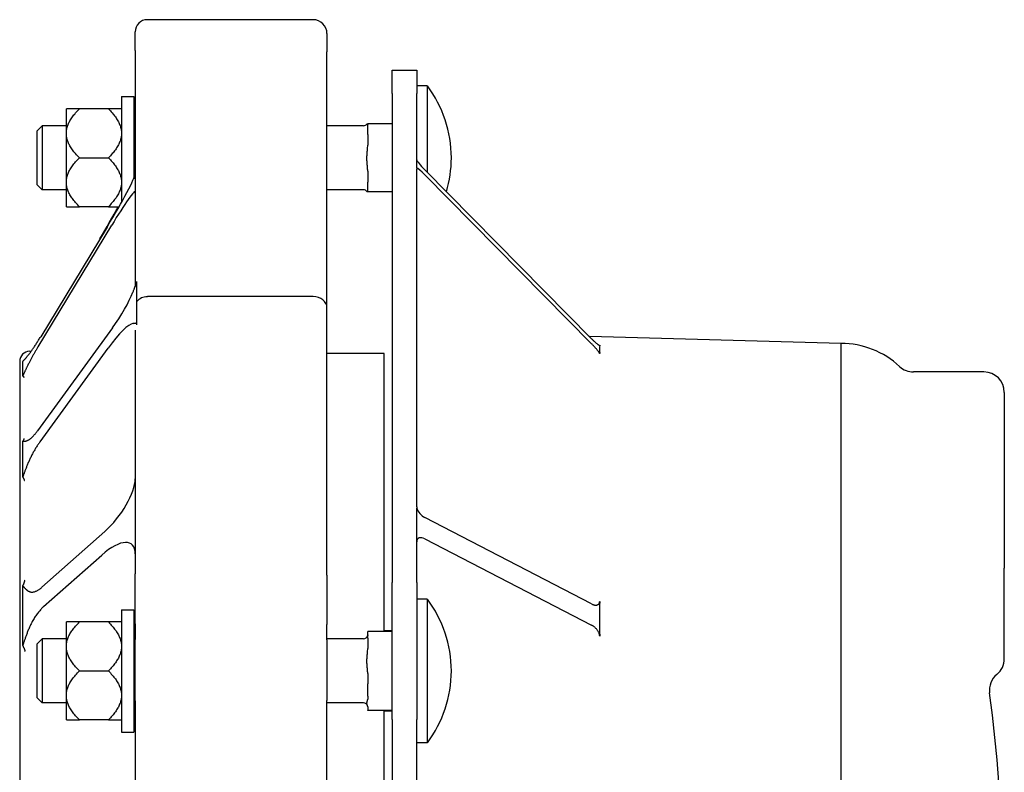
# Model space of a CAD drawing. Header units: millimetres. Extents: x -20 to 4412, y 58 to 1156.
# Tile 6 of 7: x 449 to 690, y 971 to 1156. Entities that reach past the tile are written whole.
import ezdxf

# ---------------------------------------------------------------- set-up
doc = ezdxf.new("R2010")
doc.units = ezdxf.units.MM
doc.layers.add('DETAIL', color=2, linetype='Continuous')

msp = doc.modelspace()

# ---------------------------------------------------------------- linework, layer by layer
at = {"layer": 'DETAIL'}
for p, q in [((520.78, 1155.58), (480.18, 1155.58)), ((477.18, 1148.03), (477.18, 1152.58)), ((524.18, 1152.18), (524.18, 1147.71)), ((477.18, 1148.03), (477.18, 1090.22)), ((524.18, 1084.94), (524.18, 1147.71)), ((540.16, 1137.5), (540.16, 1143.23)), ((540.16, 1143.23), (546.16, 1143.23)), ((546.16, 1143.23), (546.16, 1137.5)), ((548.77, 1139.33), (546.16, 1139.33)), ((548.77, 1139.33), (548.77, 1118.16)), ((473.81, 1136.73), (473.81, 1110.78)), ((473.81, 1136.73), (476.81, 1136.73)), ((476.81, 1136.73), (476.81, 1116.59)), ((540.16, 1137.5), (540.16, 1017.61)), ((546.16, 1119.25), (546.16, 1137.5)), ((463.51, 1133.72), (460.31, 1133.72)), ((460.31, 1128.1), (460.31, 1133.72)), ((470.61, 1133.72), (463.51, 1133.72)), ((473.81, 1133.72), (470.61, 1133.72)), ((453.16, 1128.36), (454.38, 1129.58)), ((454.38, 1129.58), (454.38, 1113.88)), ((460.31, 1129.58), (454.38, 1129.58)), ((477.18, 1129.58), (476.81, 1129.58)), ((533.16, 1129.58), (524.18, 1129.58)), ((534.16, 1130.05), (534.16, 1130.02)), ((534.16, 1130.05), (534.16, 1130.05)), ((540.16, 1130.05), (534.16, 1130.05)), ((534.16, 1129.93), (534.16, 1129.9)), ((534.16, 1127.47), (534.16, 1129.9)), ((453.16, 1115.1), (453.16, 1128.36)), ((460.31, 1127.34), (460.31, 1128.1)), ((460.31, 1116.11), (460.31, 1127.34)), ((534.16, 1127.47), (534.16, 1124.82)), ((463.51, 1121.73), (470.61, 1121.73)), ((534.16, 1118.42), (534.16, 1115.77)), ((546.2, 1119.18), (546.16, 1119.25)), ((546.16, 1036.19), (546.16, 1118.92)), ((589.03, 1077.38), (548.16, 1118.78)), ((548.16, 1117.53), (589.03, 1076.13)), ((453.16, 1115.1), (454.38, 1113.88)), ((460.31, 1115.35), (460.31, 1116.11)), ((460.31, 1109.73), (460.31, 1115.35)), ((534.16, 1113.4), (534.16, 1115.77)), ((460.31, 1113.88), (454.38, 1113.88)), ((533.16, 1113.88), (524.18, 1113.88)), ((540.16, 1113.4), (534.16, 1113.4)), ((460.31, 1109.73), (463.51, 1109.73)), ((470.61, 1109.73), (463.51, 1109.73)), ((470.61, 1109.73), (473.22, 1109.73)), ((453.37, 1075.41), (471.43, 1105.22)), ((470.29, 1104.74), (454.02, 1077.88)), ((477.59, 1091.02), (477.59, 1091.4)), ((477.59, 1086.5), (477.59, 1091.02)), ((477.18, 1090.25), (477.18, 1090.25)), ((477.59, 1081.45), (477.59, 1086.5)), ((520.78, 1087.69), (480.18, 1087.69)), ((524.18, 1019.42), (524.18, 1084.94)), ((477.59, 1080.76), (477.59, 1081.45)), ((471.6, 1080.02), (453.27, 1054.84)), ((477.18, 1079.5), (477.18, 1019.74)), ((650.16, 1076.23), (588.5, 1077.92)), ((650.16, 806.81), (650.16, 1076.23)), ((451.3, 1074.36), (451.75, 1074.39)), ((453.86, 1052.13), (470.57, 1075.08)), ((538.18, 1073.73), (524.18, 1073.73)), ((538.18, 1005.66), (538.18, 1073.73)), ((448.88, 1071.8), (448.88, 807.65)), ((449.61, 1069.91), (449.61, 1071.78)), ((449.61, 1068.22), (449.61, 1069.91)), ((685.16, 1069.23), (667.91, 1069.23)), ((690.16, 1064.23), (690.16, 1021.15)), ((449.61, 1048.06), (449.61, 1052.24)), ((449.61, 1043.46), (449.61, 1048.06)), ((546.2, 1035.92), (546.16, 1035.86)), ((546.16, 1017.61), (546.16, 1035.86)), ((589.03, 1012.37), (548.16, 1033.53)), ((469.74, 1030.13), (454.33, 1016.46)), ((548.16, 1028.34), (589.03, 1007.17)), ((454.74, 1011.71), (469.01, 1024.37)), ((690.16, 999.04), (690.16, 1021.15)), ((477.18, 1007.47), (477.18, 1019.74)), ((524.18, 1019.42), (524.18, 1007.35)), ((449.61, 1009.71), (449.61, 1016.87)), ((540.16, 984.07), (540.16, 1017.61)), ((546.16, 1017.61), (546.16, 984.07)), ((548.77, 1013.57), (546.16, 1013.57)), ((548.77, 1013.57), (548.77, 978.37)), ((473.81, 1010.97), (473.81, 980.97)), ((473.81, 1010.97), (476.81, 1010.97)), ((476.81, 1010.97), (476.81, 980.97)), ((449.61, 1002.15), (449.61, 1009.71)), ((463.51, 1007.96), (460.31, 1007.96)), ((460.31, 1002.34), (460.31, 1007.96)), ((470.61, 1007.96), (463.51, 1007.96)), ((473.81, 1007.96), (470.61, 1007.96)), ((477.18, 1007.47), (477.18, 1003.67)), ((524.18, 1003.54), (524.18, 1007.35)), ((453.16, 1002.6), (454.38, 1003.82)), ((454.38, 1003.82), (454.38, 988.12)), ((460.31, 1003.82), (454.38, 1003.82)), ((477.18, 1003.82), (476.81, 1003.82)), ((533.16, 1003.82), (524.18, 1003.82)), ((534.16, 1003.96), (534.16, 1005.66)), ((540.16, 1005.66), (534.16, 1005.66)), ((534.16, 1003.96), (534.16, 1001.43)), ((540.16, 1005.81), (538.18, 1005.81)), ((453.16, 989.34), (453.16, 1002.6)), ((460.31, 1001.58), (460.31, 1002.34)), ((460.31, 990.35), (460.31, 1001.58)), ((477.18, 988.59), (477.18, 1003.67)), ((524.18, 1003.54), (524.18, 988.71)), ((463.51, 995.97), (470.61, 995.97)), ((534.16, 995.29), (534.16, 992.76)), ((534.16, 989.77), (534.16, 992.76)), ((453.16, 989.34), (454.38, 988.12)), ((460.31, 989.59), (460.31, 990.35)), ((460.31, 983.97), (460.31, 989.59)), ((534.16, 989.77), (534.16, 989)), ((460.31, 988.12), (454.38, 988.12)), ((477.18, 988.12), (476.81, 988.12)), ((477.18, 988.59), (477.18, 893.25)), ((524.18, 884.33), (524.18, 988.71)), ((533.16, 988.12), (524.18, 988.12)), ((534.16, 987.14), (534.16, 986.37)), ((534.16, 986.27), (534.16, 986.37)), ((540.16, 986.27), (534.16, 986.27)), ((538.18, 805.73), (538.18, 986.27)), ((540.16, 986.13), (538.18, 986.13)), ((460.31, 983.97), (463.51, 983.97)), ((470.61, 983.97), (463.51, 983.97)), ((470.61, 983.97), (473.81, 983.97)), ((540.16, 984.07), (540.16, 790.09)), ((546.16, 954.54), (546.16, 984.07)), ((473.81, 980.97), (476.81, 980.97)), ((548.77, 978.37), (546.16, 978.37))]:
    msp.add_line(p, q, dxfattribs=at)
at = {"layer": 'DETAIL', "flags": 128}
for points in [[(460.31, 1128.1), (460.33, 1128.33), (460.36, 1128.55), (460.4, 1128.77), (460.45, 1129), (460.51, 1129.22), (460.58, 1129.45), (460.66, 1129.67), (460.74, 1129.9), (460.84, 1130.12), (460.95, 1130.35), (461.07, 1130.58), (461.19, 1130.81), (461.33, 1131.04), (461.47, 1131.27), (461.63, 1131.51), (461.8, 1131.74), (461.97, 1131.98), (462.16, 1132.22), (462.36, 1132.46), (462.56, 1132.71), (462.78, 1132.96), (463.01, 1133.21), (463.25, 1133.46), (463.51, 1133.72)], [(470.61, 1133.72), (470.86, 1133.46), (471.1, 1133.21), (471.33, 1132.96), (471.55, 1132.71), (471.76, 1132.46), (471.96, 1132.22), (472.14, 1131.98), (472.32, 1131.74), (472.49, 1131.51), (472.64, 1131.27), (472.79, 1131.04), (472.92, 1130.81), (473.05, 1130.58), (473.17, 1130.35), (473.27, 1130.12), (473.37, 1129.9), (473.46, 1129.67), (473.54, 1129.45), (473.61, 1129.22), (473.67, 1129), (473.72, 1128.77), (473.76, 1128.55), (473.79, 1128.33), (473.81, 1128.1)], [(534.16, 1129.93), (534.15, 1129.94), (534.14, 1129.94), (534.12, 1129.94), (534.1, 1129.95), (534.08, 1129.95), (534.06, 1129.95), (534.03, 1129.96), (534.01, 1129.96), (533.99, 1129.96), (533.97, 1129.97), (533.96, 1129.97), (533.96, 1129.97), (533.96, 1129.98), (533.97, 1129.98), (533.99, 1129.98), (534.01, 1129.99), (534.03, 1129.99), (534.06, 1130), (534.08, 1130), (534.1, 1130), (534.12, 1130.01), (534.14, 1130.01), (534.15, 1130.01), (534.16, 1130.02)], [(463.51, 1121.73), (463.25, 1121.98), (463.01, 1122.24), (462.78, 1122.49), (462.56, 1122.74), (462.36, 1122.98), (462.16, 1123.22), (461.97, 1123.46), (461.8, 1123.7), (461.63, 1123.94), (461.47, 1124.17), (461.33, 1124.4), (461.19, 1124.64), (461.07, 1124.87), (460.95, 1125.09), (460.84, 1125.32), (460.74, 1125.55), (460.66, 1125.77), (460.58, 1126), (460.51, 1126.22), (460.45, 1126.45), (460.4, 1126.67), (460.36, 1126.89), (460.33, 1127.12), (460.31, 1127.34)], [(473.81, 1127.34), (473.79, 1127.12), (473.76, 1126.89), (473.72, 1126.67), (473.67, 1126.45), (473.61, 1126.22), (473.54, 1126), (473.46, 1125.77), (473.37, 1125.55), (473.27, 1125.32), (473.17, 1125.09), (473.05, 1124.87), (472.92, 1124.64), (472.79, 1124.4), (472.64, 1124.17), (472.49, 1123.94), (472.32, 1123.7), (472.14, 1123.46), (471.96, 1123.22), (471.76, 1122.98), (471.55, 1122.74), (471.33, 1122.49), (471.1, 1122.24), (470.86, 1121.98), (470.61, 1121.73)], [(534.16, 1118.42), (534.15, 1118.68), (534.14, 1118.95), (534.12, 1119.22), (534.1, 1119.48), (534.08, 1119.74), (534.06, 1120), (534.03, 1120.28), (534.01, 1120.55), (533.99, 1120.83), (533.97, 1121.1), (533.96, 1121.36), (533.96, 1121.62), (533.96, 1121.87), (533.97, 1122.14), (533.99, 1122.41), (534.01, 1122.69), (534.03, 1122.96), (534.06, 1123.23), (534.08, 1123.5), (534.1, 1123.76), (534.12, 1124.01), (534.14, 1124.29), (534.15, 1124.56), (534.16, 1124.82)], [(460.31, 1116.11), (460.33, 1116.33), (460.36, 1116.56), (460.4, 1116.78), (460.45, 1117), (460.51, 1117.23), (460.58, 1117.45), (460.66, 1117.68), (460.74, 1117.9), (460.84, 1118.13), (460.95, 1118.36), (461.07, 1118.59), (461.19, 1118.81), (461.33, 1119.05), (461.47, 1119.28), (461.63, 1119.51), (461.8, 1119.75), (461.97, 1119.99), (462.16, 1120.23), (462.36, 1120.47), (462.56, 1120.72), (462.78, 1120.96), (463.01, 1121.21), (463.25, 1121.47), (463.51, 1121.73)], [(470.61, 1121.73), (470.86, 1121.47), (471.1, 1121.21), (471.33, 1120.96), (471.55, 1120.72), (471.76, 1120.47), (471.96, 1120.23), (472.14, 1119.99), (472.32, 1119.75), (472.49, 1119.51), (472.64, 1119.28), (472.79, 1119.05), (472.92, 1118.81), (473.05, 1118.59), (473.17, 1118.36), (473.27, 1118.13), (473.37, 1117.9), (473.46, 1117.68), (473.54, 1117.45), (473.61, 1117.23), (473.67, 1117), (473.72, 1116.78), (473.76, 1116.56), (473.79, 1116.33), (473.81, 1116.11)], [(463.51, 1109.73), (463.25, 1109.99), (463.01, 1110.24), (462.78, 1110.49), (462.56, 1110.74), (462.36, 1110.99), (462.16, 1111.23), (461.97, 1111.47), (461.8, 1111.71), (461.63, 1111.94), (461.47, 1112.18), (461.33, 1112.41), (461.19, 1112.64), (461.07, 1112.87), (460.95, 1113.1), (460.84, 1113.33), (460.74, 1113.55), (460.66, 1113.78), (460.58, 1114), (460.51, 1114.23), (460.45, 1114.45), (460.4, 1114.68), (460.36, 1114.9), (460.33, 1115.12), (460.31, 1115.35)], [(473.81, 1115.35), (473.79, 1115.12), (473.76, 1114.9), (473.72, 1114.68), (473.67, 1114.45), (473.61, 1114.23), (473.54, 1114), (473.46, 1113.78), (473.37, 1113.55), (473.27, 1113.33), (473.17, 1113.1), (473.05, 1112.87), (472.92, 1112.64), (472.79, 1112.41), (472.64, 1112.18), (472.49, 1111.94), (472.32, 1111.71), (472.14, 1111.47), (471.96, 1111.23), (471.76, 1110.99), (471.55, 1110.74), (471.33, 1110.49), (471.1, 1110.24), (470.86, 1109.99), (470.61, 1109.73)], [(533.96, 1113.47), (533.96, 1113.47), (533.96, 1113.47), (533.97, 1113.47), (533.98, 1113.47), (533.99, 1113.47), (533.99, 1113.46), (534, 1113.46), (534.01, 1113.46), (534.03, 1113.46), (534.04, 1113.46), (534.05, 1113.46), (534.06, 1113.45), (534.07, 1113.45), (534.08, 1113.45), (534.09, 1113.45), (534.11, 1113.45), (534.12, 1113.45), (534.13, 1113.44), (534.13, 1113.44), (534.14, 1113.44), (534.15, 1113.44), (534.15, 1113.44), (534.16, 1113.44), (534.16, 1113.43)], [(476.62, 1088.76), (476.67, 1088.91), (476.73, 1089.06), (476.78, 1089.2), (476.84, 1089.34), (476.89, 1089.47), (476.94, 1089.6), (476.98, 1089.72), (477.03, 1089.84), (477.07, 1089.96), (477.12, 1090.06), (477.16, 1090.17), (477.2, 1090.27), (477.24, 1090.36), (477.27, 1090.45), (477.31, 1090.53), (477.34, 1090.6), (477.37, 1090.67), (477.41, 1090.73), (477.44, 1090.79), (477.47, 1090.85), (477.5, 1090.89), (477.53, 1090.94), (477.56, 1090.98), (477.59, 1091.02)], [(477.59, 1081.45), (477.56, 1081.4), (477.53, 1081.35), (477.5, 1081.31), (477.47, 1081.27), (477.44, 1081.24), (477.41, 1081.22), (477.37, 1081.19), (477.34, 1081.17), (477.31, 1081.15), (477.27, 1081.14), (477.24, 1081.12), (477.2, 1081.11), (477.16, 1081.1), (477.12, 1081.1), (477.07, 1081.09), (477.03, 1081.09), (476.98, 1081.09), (476.93, 1081.08), (476.88, 1081.08), (476.83, 1081.08), (476.78, 1081.08), (476.72, 1081.08), (476.67, 1081.08), (476.61, 1081.07)], [(451.17, 1073.61), (451.28, 1073.74), (451.38, 1073.88), (451.49, 1074.02), (451.59, 1074.17), (451.7, 1074.33), (451.82, 1074.48), (451.93, 1074.65), (452.04, 1074.81), (452.16, 1074.98), (452.28, 1075.15), (452.4, 1075.33), (452.52, 1075.51), (452.64, 1075.69), (452.76, 1075.88), (452.89, 1076.07), (453.01, 1076.26), (453.13, 1076.46), (453.26, 1076.66), (453.39, 1076.85), (453.51, 1077.06), (453.64, 1077.26), (453.76, 1077.47), (453.89, 1077.67), (454.02, 1077.88)], [(589.03, 1077.38), (589.15, 1077.25), (589.28, 1077.13), (589.4, 1077.01), (589.52, 1076.9), (589.63, 1076.79), (589.75, 1076.68), (589.86, 1076.57), (589.97, 1076.47), (590.08, 1076.38), (590.18, 1076.29), (590.28, 1076.21), (590.37, 1076.13), (590.46, 1076.06), (590.54, 1075.99), (590.62, 1075.93), (590.69, 1075.88), (590.76, 1075.84), (590.82, 1075.8), (590.87, 1075.77), (590.92, 1075.75), (590.96, 1075.74), (590.98, 1075.74), (591, 1075.75), (591.01, 1075.77)], [(591.01, 1073.72), (591, 1073.76), (590.98, 1073.82), (590.95, 1073.88), (590.9, 1073.96), (590.85, 1074.04), (590.79, 1074.13), (590.72, 1074.22), (590.64, 1074.32), (590.56, 1074.43), (590.48, 1074.53), (590.39, 1074.64), (590.29, 1074.76), (590.2, 1074.87), (590.1, 1074.98), (590, 1075.1), (589.89, 1075.21), (589.79, 1075.33), (589.68, 1075.45), (589.58, 1075.56), (589.47, 1075.68), (589.36, 1075.79), (589.25, 1075.91), (589.14, 1076.02), (589.03, 1076.13)], [(453.37, 1075.41), (453.27, 1075.25), (453.17, 1075.09), (453.08, 1074.93), (452.98, 1074.76), (452.89, 1074.6), (452.79, 1074.44), (452.69, 1074.27), (452.6, 1074.11), (452.5, 1073.94), (452.41, 1073.78), (452.32, 1073.61), (452.22, 1073.45), (452.13, 1073.28), (452.04, 1073.12), (451.95, 1072.95), (451.86, 1072.79), (451.77, 1072.62), (451.68, 1072.46), (451.59, 1072.3), (451.51, 1072.14), (451.42, 1071.98), (451.34, 1071.82), (451.26, 1071.66), (451.18, 1071.5)], [(449.61, 1071.78), (449.66, 1071.83), (449.7, 1071.88), (449.75, 1071.93), (449.8, 1071.99), (449.85, 1072.04), (449.9, 1072.1), (449.95, 1072.16), (450.01, 1072.22), (450.06, 1072.28), (450.12, 1072.34), (450.18, 1072.41), (450.24, 1072.48), (450.31, 1072.55), (450.37, 1072.62), (450.44, 1072.7), (450.51, 1072.78), (450.58, 1072.87), (450.66, 1072.96), (450.73, 1073.05), (450.81, 1073.15), (450.9, 1073.25), (450.98, 1073.36), (451.08, 1073.48), (451.17, 1073.61)], [(451.18, 1071.5), (451.08, 1071.3), (450.98, 1071.11), (450.89, 1070.93), (450.8, 1070.75), (450.72, 1070.59), (450.64, 1070.43), (450.57, 1070.28), (450.5, 1070.13), (450.43, 1069.98), (450.36, 1069.84), (450.29, 1069.7), (450.23, 1069.56), (450.17, 1069.43), (450.11, 1069.3), (450.05, 1069.18), (450, 1069.06), (449.94, 1068.94), (449.89, 1068.82), (449.84, 1068.71), (449.79, 1068.61), (449.74, 1068.51), (449.7, 1068.41), (449.66, 1068.31), (449.61, 1068.22)], [(449.61, 1068.22), (449.64, 1068.21), (449.67, 1068.19), (449.69, 1068.18), (449.72, 1068.17), (449.74, 1068.15), (449.76, 1068.14), (449.78, 1068.13), (449.8, 1068.11), (449.81, 1068.1), (449.83, 1068.09), (449.84, 1068.08), (449.86, 1068.06), (449.87, 1068.05), (449.88, 1068.04), (449.89, 1068.03), (449.9, 1068.02), (449.9, 1068.01), (449.91, 1068), (449.92, 1067.99), (449.92, 1067.98), (449.93, 1067.98), (449.93, 1067.97), (449.94, 1067.96), (449.94, 1067.95)], [(451.18, 1052.66), (451.26, 1052.71), (451.33, 1052.76), (451.41, 1052.82), (451.5, 1052.89), (451.58, 1052.95), (451.66, 1053.02), (451.75, 1053.1), (451.83, 1053.17), (451.92, 1053.26), (452, 1053.34), (452.09, 1053.43), (452.18, 1053.52), (452.27, 1053.61), (452.36, 1053.71), (452.45, 1053.81), (452.54, 1053.92), (452.63, 1054.02), (452.72, 1054.13), (452.81, 1054.24), (452.9, 1054.36), (452.99, 1054.48), (453.09, 1054.6), (453.18, 1054.72), (453.27, 1054.84)], [(449.92, 1052.95), (449.92, 1052.92), (449.92, 1052.9), (449.91, 1052.88), (449.91, 1052.85), (449.9, 1052.83), (449.89, 1052.81), (449.89, 1052.78), (449.88, 1052.75), (449.87, 1052.73), (449.86, 1052.7), (449.85, 1052.67), (449.84, 1052.64), (449.83, 1052.61), (449.81, 1052.58), (449.8, 1052.55), (449.78, 1052.52), (449.76, 1052.49), (449.75, 1052.45), (449.73, 1052.42), (449.71, 1052.39), (449.69, 1052.35), (449.66, 1052.32), (449.64, 1052.28), (449.61, 1052.24)], [(449.61, 1052.24), (449.65, 1052.25), (449.7, 1052.25), (449.74, 1052.25), (449.79, 1052.25), (449.84, 1052.25), (449.89, 1052.25), (449.94, 1052.26), (449.99, 1052.26), (450.05, 1052.26), (450.1, 1052.27), (450.16, 1052.27), (450.22, 1052.28), (450.29, 1052.29), (450.35, 1052.31), (450.42, 1052.32), (450.49, 1052.34), (450.56, 1052.36), (450.64, 1052.39), (450.72, 1052.42), (450.8, 1052.46), (450.89, 1052.5), (450.98, 1052.55), (451.08, 1052.6), (451.18, 1052.66)], [(453.86, 1052.13), (453.74, 1051.96), (453.62, 1051.79), (453.5, 1051.62), (453.38, 1051.45), (453.26, 1051.27), (453.14, 1051.09), (453.03, 1050.9), (452.91, 1050.71), (452.79, 1050.53), (452.68, 1050.33), (452.56, 1050.14), (452.45, 1049.94), (452.33, 1049.74), (452.22, 1049.54), (452.11, 1049.34), (452, 1049.14), (451.89, 1048.93), (451.78, 1048.72), (451.68, 1048.52), (451.57, 1048.31), (451.47, 1048.09), (451.37, 1047.88), (451.27, 1047.67), (451.18, 1047.46)], [(451.18, 1047.46), (451.08, 1047.24), (450.98, 1047.02), (450.89, 1046.81), (450.81, 1046.62), (450.73, 1046.42), (450.65, 1046.23), (450.58, 1046.05), (450.51, 1045.86), (450.44, 1045.68), (450.37, 1045.51), (450.3, 1045.33), (450.24, 1045.16), (450.17, 1045), (450.11, 1044.83), (450.06, 1044.68), (450, 1044.52), (449.95, 1044.37), (449.89, 1044.23), (449.84, 1044.09), (449.79, 1043.95), (449.75, 1043.82), (449.7, 1043.69), (449.66, 1043.57), (449.61, 1043.46)], [(449.61, 1043.46), (449.64, 1043.42), (449.67, 1043.38), (449.7, 1043.34), (449.73, 1043.3), (449.76, 1043.26), (449.78, 1043.22), (449.8, 1043.18), (449.83, 1043.14), (449.85, 1043.11), (449.87, 1043.07), (449.88, 1043.04), (449.9, 1043), (449.91, 1042.97), (449.93, 1042.94), (449.94, 1042.9), (449.95, 1042.87), (449.96, 1042.84), (449.97, 1042.81), (449.98, 1042.78), (449.99, 1042.75), (450, 1042.73), (450.01, 1042.7), (450.01, 1042.67), (450.02, 1042.65)], [(450.1, 1018.22), (450.1, 1018.19), (450.09, 1018.15), (450.09, 1018.11), (450.08, 1018.07), (450.07, 1018.03), (450.06, 1017.99), (450.05, 1017.94), (450.04, 1017.89), (450.02, 1017.84), (450.01, 1017.79), (449.99, 1017.74), (449.97, 1017.68), (449.95, 1017.63), (449.93, 1017.57), (449.91, 1017.51), (449.88, 1017.44), (449.86, 1017.38), (449.83, 1017.31), (449.8, 1017.24), (449.77, 1017.17), (449.73, 1017.1), (449.69, 1017.02), (449.65, 1016.95), (449.61, 1016.87)], [(449.61, 1016.87), (449.66, 1016.82), (449.7, 1016.77), (449.75, 1016.72), (449.8, 1016.66), (449.84, 1016.6), (449.9, 1016.54), (449.95, 1016.48), (450, 1016.42), (450.06, 1016.35), (450.12, 1016.28), (450.18, 1016.22), (450.24, 1016.15), (450.31, 1016.08), (450.37, 1016.02), (450.44, 1015.95), (450.51, 1015.88), (450.59, 1015.82), (450.66, 1015.76), (450.74, 1015.7), (450.82, 1015.64), (450.91, 1015.58), (450.99, 1015.53), (451.08, 1015.48), (451.17, 1015.44)], [(451.17, 1015.44), (451.28, 1015.39), (451.4, 1015.35), (451.51, 1015.32), (451.63, 1015.3), (451.76, 1015.29), (451.88, 1015.28), (452, 1015.29), (452.13, 1015.3), (452.26, 1015.32), (452.39, 1015.34), (452.52, 1015.38), (452.66, 1015.42), (452.79, 1015.47), (452.93, 1015.52), (453.07, 1015.59), (453.21, 1015.66), (453.34, 1015.73), (453.48, 1015.82), (453.62, 1015.91), (453.77, 1016.01), (453.91, 1016.11), (454.05, 1016.22), (454.19, 1016.34), (454.33, 1016.46)], [(454.74, 1011.71), (454.58, 1011.56), (454.42, 1011.41), (454.26, 1011.25), (454.1, 1011.08), (453.94, 1010.9), (453.78, 1010.72), (453.62, 1010.53), (453.46, 1010.34), (453.31, 1010.14), (453.15, 1009.93), (453, 1009.72), (452.84, 1009.5), (452.69, 1009.27), (452.54, 1009.04), (452.39, 1008.8), (452.25, 1008.56), (452.1, 1008.31), (451.96, 1008.05), (451.82, 1007.8), (451.68, 1007.53), (451.55, 1007.26), (451.42, 1006.99), (451.29, 1006.71), (451.17, 1006.43)], [(589.03, 1012.37), (589.15, 1012.31), (589.28, 1012.25), (589.4, 1012.21), (589.52, 1012.17), (589.63, 1012.14), (589.75, 1012.11), (589.86, 1012.1), (589.97, 1012.09), (590.08, 1012.09), (590.18, 1012.09), (590.28, 1012.11), (590.37, 1012.13), (590.46, 1012.16), (590.54, 1012.2), (590.62, 1012.24), (590.69, 1012.29), (590.76, 1012.35), (590.82, 1012.42), (590.87, 1012.5), (590.92, 1012.59), (590.96, 1012.68), (590.98, 1012.78), (591, 1012.89), (591.01, 1013.01)], [(451.17, 1006.43), (451.08, 1006.22), (450.99, 1006.01), (450.91, 1005.8), (450.82, 1005.59), (450.74, 1005.39), (450.67, 1005.18), (450.59, 1004.98), (450.52, 1004.79), (450.45, 1004.59), (450.38, 1004.4), (450.31, 1004.21), (450.25, 1004.02), (450.19, 1003.84), (450.12, 1003.67), (450.07, 1003.49), (450.01, 1003.32), (449.95, 1003.16), (449.9, 1003), (449.85, 1002.84), (449.8, 1002.69), (449.75, 1002.55), (449.7, 1002.41), (449.66, 1002.28), (449.61, 1002.15)], [(460.31, 1002.34), (460.33, 1002.57), (460.36, 1002.79), (460.4, 1003.02), (460.45, 1003.24), (460.51, 1003.46), (460.58, 1003.69), (460.66, 1003.91), (460.74, 1004.14), (460.84, 1004.37), (460.95, 1004.59), (461.07, 1004.82), (461.19, 1005.05), (461.33, 1005.28), (461.47, 1005.51), (461.63, 1005.75), (461.8, 1005.98), (461.97, 1006.22), (462.16, 1006.46), (462.36, 1006.71), (462.56, 1006.95), (462.78, 1007.2), (463.01, 1007.45), (463.25, 1007.7), (463.51, 1007.96)], [(470.61, 1007.96), (470.86, 1007.7), (471.1, 1007.45), (471.33, 1007.2), (471.55, 1006.95), (471.76, 1006.71), (471.96, 1006.46), (472.14, 1006.22), (472.32, 1005.98), (472.49, 1005.75), (472.64, 1005.51), (472.79, 1005.28), (472.92, 1005.05), (473.05, 1004.82), (473.17, 1004.59), (473.27, 1004.37), (473.37, 1004.14), (473.46, 1003.91), (473.54, 1003.69), (473.61, 1003.46), (473.67, 1003.24), (473.72, 1003.02), (473.76, 1002.79), (473.79, 1002.57), (473.81, 1002.34)], [(591.01, 1004.48), (591, 1004.62), (590.98, 1004.76), (590.95, 1004.9), (590.9, 1005.05), (590.85, 1005.19), (590.79, 1005.34), (590.72, 1005.48), (590.64, 1005.62), (590.56, 1005.75), (590.48, 1005.88), (590.39, 1006), (590.29, 1006.12), (590.2, 1006.24), (590.1, 1006.35), (590, 1006.45), (589.89, 1006.55), (589.79, 1006.65), (589.68, 1006.74), (589.58, 1006.82), (589.47, 1006.9), (589.36, 1006.98), (589.25, 1007.05), (589.14, 1007.11), (589.03, 1007.17)], [(534.16, 1004.79), (534.16, 1004.78), (534.16, 1004.77), (534.16, 1004.77), (534.16, 1004.76), (534.16, 1004.75), (534.16, 1004.74), (534.15, 1004.73), (534.15, 1004.73), (534.15, 1004.72), (534.15, 1004.71), (534.15, 1004.7), (534.15, 1004.69), (534.15, 1004.68), (534.15, 1004.67), (534.15, 1004.67), (534.14, 1004.66), (534.14, 1004.65), (534.14, 1004.64), (534.14, 1004.63), (534.14, 1004.62), (534.14, 1004.61), (534.13, 1004.6), (534.13, 1004.6), (534.13, 1004.59)], [(449.61, 1002.15), (449.65, 1002.08), (449.69, 1002.02), (449.72, 1001.95), (449.76, 1001.89), (449.79, 1001.82), (449.82, 1001.76), (449.85, 1001.69), (449.88, 1001.63), (449.91, 1001.57), (449.94, 1001.5), (449.96, 1001.44), (449.99, 1001.38), (450.01, 1001.32), (450.04, 1001.26), (450.06, 1001.2), (450.08, 1001.14), (450.1, 1001.08), (450.11, 1001.02), (450.13, 1000.97), (450.14, 1000.91), (450.16, 1000.85), (450.17, 1000.8), (450.18, 1000.74), (450.19, 1000.68)], [(463.51, 995.97), (463.25, 996.22), (463.01, 996.48), (462.78, 996.73), (462.56, 996.98), (462.36, 997.22), (462.16, 997.46), (461.97, 997.71), (461.8, 997.94), (461.63, 998.18), (461.47, 998.41), (461.33, 998.65), (461.19, 998.88), (461.07, 999.11), (460.95, 999.33), (460.84, 999.56), (460.74, 999.79), (460.66, 1000.01), (460.58, 1000.24), (460.51, 1000.46), (460.45, 1000.69), (460.4, 1000.91), (460.36, 1001.14), (460.33, 1001.36), (460.31, 1001.58)], [(473.81, 1001.58), (473.79, 1001.36), (473.76, 1001.14), (473.72, 1000.91), (473.67, 1000.69), (473.61, 1000.46), (473.54, 1000.24), (473.46, 1000.01), (473.37, 999.79), (473.27, 999.56), (473.17, 999.33), (473.05, 999.11), (472.92, 998.88), (472.79, 998.65), (472.64, 998.41), (472.49, 998.18), (472.32, 997.94), (472.14, 997.71), (471.96, 997.46), (471.76, 997.22), (471.55, 996.98), (471.33, 996.73), (471.1, 996.48), (470.86, 996.22), (470.61, 995.97)], [(534.16, 995.29), (534.15, 995.55), (534.14, 995.81), (534.12, 996.07), (534.1, 996.32), (534.08, 996.56), (534.06, 996.82), (534.03, 997.08), (534.01, 997.34), (533.99, 997.6), (533.97, 997.86), (533.96, 998.11), (533.96, 998.36), (533.96, 998.61), (533.97, 998.86), (533.99, 999.12), (534.01, 999.38), (534.03, 999.64), (534.06, 999.9), (534.08, 1000.16), (534.1, 1000.41), (534.12, 1000.65), (534.14, 1000.91), (534.15, 1001.18), (534.16, 1001.43)], [(460.31, 990.35), (460.33, 990.57), (460.36, 990.8), (460.4, 991.02), (460.45, 991.25), (460.51, 991.47), (460.58, 991.69), (460.66, 991.92), (460.74, 992.14), (460.84, 992.37), (460.95, 992.6), (461.07, 992.83), (461.19, 993.06), (461.33, 993.29), (461.47, 993.52), (461.63, 993.75), (461.8, 993.99), (461.97, 994.23), (462.16, 994.47), (462.36, 994.71), (462.56, 994.96), (462.78, 995.2), (463.01, 995.46), (463.25, 995.71), (463.51, 995.97)], [(470.61, 995.97), (470.86, 995.71), (471.1, 995.46), (471.33, 995.2), (471.55, 994.96), (471.76, 994.71), (471.96, 994.47), (472.14, 994.23), (472.32, 993.99), (472.49, 993.75), (472.64, 993.52), (472.79, 993.29), (472.92, 993.06), (473.05, 992.83), (473.17, 992.6), (473.27, 992.37), (473.37, 992.14), (473.46, 991.92), (473.54, 991.69), (473.61, 991.47), (473.67, 991.25), (473.72, 991.02), (473.76, 990.8), (473.79, 990.57), (473.81, 990.35)], [(463.51, 983.97), (463.25, 984.23), (463.01, 984.48), (462.78, 984.73), (462.56, 984.98), (462.36, 985.23), (462.16, 985.47), (461.97, 985.71), (461.8, 985.95), (461.63, 986.18), (461.47, 986.42), (461.33, 986.65), (461.19, 986.88), (461.07, 987.11), (460.95, 987.34), (460.84, 987.57), (460.74, 987.79), (460.66, 988.02), (460.58, 988.24), (460.51, 988.47), (460.45, 988.69), (460.4, 988.92), (460.36, 989.14), (460.33, 989.36), (460.31, 989.59)], [(473.81, 989.59), (473.79, 989.36), (473.76, 989.14), (473.72, 988.92), (473.67, 988.69), (473.61, 988.47), (473.54, 988.24), (473.46, 988.02), (473.37, 987.79), (473.27, 987.57), (473.17, 987.34), (473.05, 987.11), (472.92, 986.88), (472.79, 986.65), (472.64, 986.42), (472.49, 986.18), (472.32, 985.95), (472.14, 985.71), (471.96, 985.47), (471.76, 985.23), (471.55, 984.98), (471.33, 984.73), (471.1, 984.48), (470.86, 984.23), (470.61, 983.97)], [(534.16, 987.14), (534.15, 987.22), (534.14, 987.3), (534.12, 987.38), (534.1, 987.45), (534.08, 987.53), (534.06, 987.6), (534.03, 987.68), (534.01, 987.76), (533.99, 987.84), (533.97, 987.92), (533.96, 988), (533.96, 988.07), (533.96, 988.15), (533.97, 988.22), (533.99, 988.3), (534.01, 988.38), (534.03, 988.46), (534.06, 988.54), (534.08, 988.62), (534.1, 988.69), (534.12, 988.77), (534.14, 988.85), (534.15, 988.92), (534.16, 989)]]:
    msp.add_lwpolyline(points, dxfattribs=at)
at = {"layer": 'DETAIL'}
for centre, radius, start, end in [((480.18, 1152.58), 3, 90, 180), ((520.78, 1152.18), 3.4, 0, 90), ((525.36, 1121.71), 29.3, 0.0357, 36.9634), ((533.16, 1130.58), 1, 270, 323.1799), ((525.36, 1121.74), 29.3, 343.4926, 359.9643), ((533.16, 1112.88), 1, 36.8201, 90), ((650.16, 1055.23), 21, 46.9509, 90), ((451.45, 1071.8), 2.57, 93.2926, 180), ((667.91, 1074.23), 5, 226.9509, 270), ((685.16, 1064.23), 5, 0, 90), ((525.36, 995.95), 29.3, 0.0357, 36.9634), ((533.16, 1004.82), 1, 270, 346.7553), ((685.16, 998.95), 5, 309.4182, 0), ((525.36, 995.98), 29.3, 323.0366, 359.9643), ((691.51, 991.23), 5, 129.4182, 187.5686), ((303.91, 939.73), 386, 341.5523, 7.5686), ((533.16, 987.12), 1, 13.2447, 90)]:
    msp.add_arc(centre, radius, start, end, dxfattribs=at)
for centre, major_axis, ratio, start_param, end_param in [((548.16, 1119.19), (-1.99, 2.06), 0.101515, 0.104658, 1.675454), ((470.29, 1106.35), (6.85, 11.48), 0.061907, 4.609059, 6.179855), ((548.16, 1118.92), (-2, 0), 0.643411, 6.077019, 6.283185), ((548.16, 1117.12), (-1.99, 2.06), 0.101515, 4.817047, 6.181677), ((471.43, 1103.88), (5.72, 9.58), 0.061907, 6.179855, 7.750652), ((467.08, 1101.78), (10.05, 16.83), 0.062099, 4.754715, 5.241398), ((471.6, 1083.3), (5.36, 8.28), 0.188186, 4.429518, 5.54817), ((480.18, 1085.26), (-3, 0), 0.809321, 4.712389, 5.750809), ((520.78, 1084.94), (3.4, 0), 0.809321, 0, 1.570796), ((470.57, 1071.2), (6.35, 9.8), 0.188186, 0.135531, 1.287925), ((720.87, 943.22), (129.18, -133.87), 0.105003, 3.213333, 3.286632), ((469.74, 1036.47), (6.6, 8.78), 0.39081, 4.232757, 5.803553), ((548.16, 1036.19), (2, 0), 0.643411, 3.141593, 3.347759), ((548.16, 1035.26), (1.73, -1.76), 0.567185, 3.871226, 5.235856), ((469.01, 1017.4), (7.25, 9.65), 0.39081, 5.803553, 7.374349), ((548.16, 1026.6), (1.73, -1.76), 0.567185, 2.094263, 3.665059), ((720.87, 941.51), (110.54, -118.47), 0.576557, 3.658415, 3.731714)]:
    msp.add_ellipse(centre, major_axis=major_axis, ratio=ratio, start_param=start_param, end_param=end_param, dxfattribs=at)

doc.saveas('drawing.dxf')
